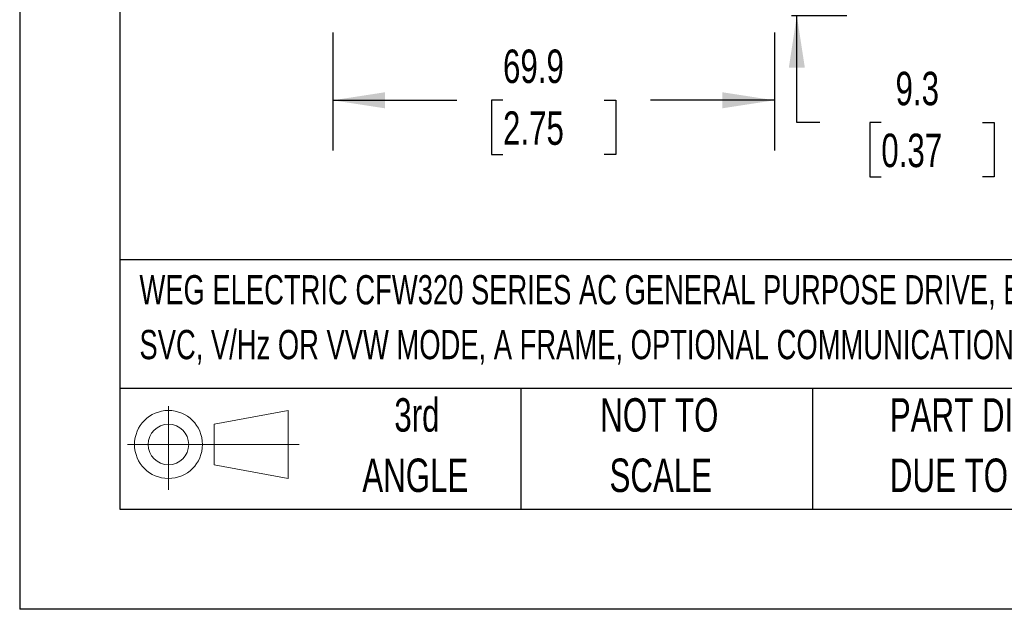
# Model space of a CAD drawing. Header units: millimetres. Extents: x 0 to 699, y 0 to 540.
# Tile 1 of 38: x 0 to 156, y 0 to 93. Entities that reach past the tile are written whole.
import ezdxf

# ---------------------------------------------------------------- set-up
doc = ezdxf.new("R2010")
doc.units = ezdxf.units.MM
doc.header["$LTSCALE"] = 2.5
doc.linetypes.add('CENTERX2', pattern=[20.32, 12.7, -2.54, 2.54, -2.54])
doc.layers.add('DIMENSIONS', color=140, linetype='Continuous', lineweight=25)
doc.layers.add('TEXT', color=140, linetype='Continuous', lineweight=25)
doc.layers.add('SLD-DEFPOINTS', color=7, linetype='Continuous')
doc.styles.add('SLDTEXTSTYLE0', font='TXT', dxfattribs={"width": 0.7})
doc.dimstyles.new('SLDDIMSTYLE0', dxfattribs={"dimtxt": 5.39502, "dimasz": 8.255, "dimexe": 0, "dimexo": 0.0625, "dimgap": 1.348755, "dimtad": 0, "dimtih": 1, "dimtoh": 1, "dimrnd": 1e-09, "dimzin": 12, "dimdsep": 46, "dimtxsty": 'SLDTEXTSTYLE0', "dimsah": 1, "dimcen": 0.09, "dimadec": 0, "dimazin": 3, "dimtfac": 1, "dimtofl": 0, "dimtmove": 0, "dimatfit": 3, "dimfxl": 0, "dimfrac": 2, "dimtolj": 1, "dimtzin": 12, "dimarcsym": 0})
doc.dimstyles.new('SLDDIMSTYLE1', dxfattribs={"dimtxt": 5.39502, "dimasz": 8.255, "dimexe": 0, "dimexo": 0.0625, "dimgap": 1.348755, "dimtad": 0, "dimtih": 1, "dimtoh": 1, "dimrnd": 1e-09, "dimzin": 12, "dimdsep": 46, "dimtxsty": 'SLDTEXTSTYLE0', "dimsah": 1, "dimcen": 0.09, "dimadec": 0, "dimazin": 3, "dimtfac": 1, "dimtmove": 0, "dimatfit": 0, "dimfxl": 0, "dimfrac": 2, "dimtolj": 1, "dimtzin": 12, "dimarcsym": 0})

# ---------------------------------------------------------------- blocks, each defined once
blk = doc.blocks.new('Block11')
at = {"color": 7, "linetype": 'Continuous', "lineweight": 18}
for p, q in [((6.47, 13.28), (6.47, 0)), ((13.7, 10.42), (25.44, 12.58)), ((25.44, 12.58), (25.44, 1.83)), ((13.7, 3.99), (13.7, 10.42)), ((0, 7.2), (27.18, 7.2)), ((13.7, 3.99), (25.44, 1.83))]:
    blk.add_line(p, q, dxfattribs=at)
for radius in [5.38, 3.21]:
    blk.add_circle((6.47, 7.2), radius, dxfattribs=at)
blk = doc.blocks.new('Block12')
at = {"layer": 'SLD-DEFPOINTS'}
blk.add_blockref('Block11', (0, 0), dxfattribs=at)
blk = doc.blocks.new('SW_NOTE_0')
at = {"layer": 'TEXT', "color": 0, "linetype": 'CENTERX2', "lineweight": 18, "char_height": 4.6302, "attachment_point": 1, "style": 'SLDTEXTSTYLE0'}
for s, insert in [('WEG ELECTRIC CFW320 SERIES AC GENERAL PURPOSE DRIVE, ENCLOSED, 230 VAC, 2HP WITH 1-PHASE INPUT,', (0, 5.97)), ('SVC, V/Hz OR VVW MODE, A FRAME, OPTIONAL COMMUNICATION AND I/O MODULES AVAILABLE', (0, -2.7))]:
    blk.add_mtext(s, dxfattribs=dict(at, insert=insert))
blk = doc.blocks.new('SW_NOTE_0_3')
at = {"layer": 'TEXT', "color": 0, "linetype": 'CENTERX2', "lineweight": 18, "char_height": 5.2917, "attachment_point": 1, "style": 'SLDTEXTSTYLE0'}
for s, insert in [('PART DIMENSIONS MAY DIFFER SLIGHTLY', (0, 6.82)), ("DUE TO MANUFACTURER'S VARIANCES", (0, -2.73))]:
    blk.add_mtext(s, dxfattribs=dict(at, insert=insert))
blk = doc.blocks.new('SW_NOTE_0_4')
at = {"layer": 'TEXT', "color": 0, "linetype": 'CENTERX2', "lineweight": 18, "char_height": 5.292, "attachment_point": 2, "style": 'SLDTEXTSTYLE0'}
for s, insert in [('NOT TO', (13.15, 6.82)), ('SCALE', (13.39, -2.73))]:
    blk.add_mtext(s, dxfattribs=dict(at, insert=insert))
blk = doc.blocks.new('SW_NOTE_0_5')
at = {"layer": 'TEXT', "color": 0, "linetype": 'CENTERX2', "lineweight": 18, "char_height": 5.292, "attachment_point": 2, "style": 'SLDTEXTSTYLE0'}
for s, insert in [('3rd', (5.79, 6.82)), ('ANGLE', (5.54, -2.73))]:
    blk.add_mtext(s, dxfattribs=dict(at, insert=insert))
blk = doc.blocks.new('_D_1')
at = {"layer": 'DIMENSIONS'}
for p, q in [((49.59, 91.29), (49.59, 72.61)), ((119.53, 91.29), (119.53, 72.61)), ((49.59, 80.55), (69.24, 80.55)), ((76.54, 80.55), (74.73, 80.55)), ((74.73, 80.55), (74.73, 71.98)), ((92.58, 80.55), (94.39, 80.55)), ((94.39, 80.55), (94.39, 71.98)), ((119.53, 80.55), (99.89, 80.55)), ((74.73, 71.98), (76.54, 71.98)), ((94.39, 71.98), (92.58, 71.98))]:
    blk.add_line(p, q, dxfattribs=at)
for points in [[(49.59, 80.55), (57.85, 79.28), (57.85, 81.82)], [(119.53, 80.55), (111.27, 81.82), (111.27, 79.28)]]:
    blk.add_solid(points, dxfattribs=at)
at = {"layer": 'DIMENSIONS', "char_height": 5.292, "attachment_point": 1, "style": 'SLDTEXTSTYLE0'}
for s, insert in [('69.9', (76.54, 88.58)), ('2.75', (76.54, 78.8))]:
    blk.add_mtext(s, dxfattribs=dict(at, insert=insert))
blk = doc.blocks.new('_D_3')
at = {"layer": 'DIMENSIONS'}
for p, q in [((123.07, 103.29), (123.07, 119.16)), ((92.15, 103.29), (131.01, 103.29)), ((122.2, 93.97), (131.01, 93.97)), ((123.07, 77.03), (123.07, 93.97)), ((126.73, 77.03), (123.07, 77.03)), ((136.45, 77.03), (134.64, 77.03)), ((134.64, 77.03), (134.64, 68.45)), ((152.49, 77.03), (154.3, 77.03)), ((154.3, 77.03), (154.3, 68.45)), ((134.64, 68.45), (136.45, 68.45)), ((154.3, 68.45), (152.49, 68.45))]:
    blk.add_line(p, q, dxfattribs=at)
for points in [[(123.07, 103.29), (124.34, 111.54), (121.8, 111.54)], [(123.07, 93.97), (121.8, 85.71), (124.34, 85.71)]]:
    blk.add_solid(points, dxfattribs=at)
at = {"layer": 'DIMENSIONS', "char_height": 5.292, "attachment_point": 1, "style": 'SLDTEXTSTYLE0'}
for s, insert in [('9.3', (138.7, 85.06)), ('0.37', (136.45, 75.27))]:
    blk.add_mtext(s, dxfattribs=dict(at, insert=insert))

msp = doc.modelspace()

# ---------------------------------------------------------------- linework, layer by layer
at = {"color": 7, "linetype": 'Continuous'}
for p in [(0.006, 539.757), (698.506, 0.007)]:
    msp.add_line(p, (0.006, 0.007), dxfattribs=at)
at = {"layer": 'TEXT'}
for p, q in [((15.875, 523.875), (15.875, 15.875)), ((682.625, 55.315), (15.875, 55.315)), ((682.625, 34.925), (15.875, 34.925)), ((79.375, 34.925), (79.375, 15.875)), ((125.529, 34.925), (125.529, 15.875)), ((15.875, 15.875), (682.625, 15.875))]:
    msp.add_line(p, q, dxfattribs=at)

# ---------------------------------------------------------------- block references
at = {"layer": 'SLD-DEFPOINTS'}
msp.add_blockref('Block12', (17.095, 18.885), dxfattribs=at)
at = {"layer": 'TEXT', "linetype": 'CENTERX2', "lineweight": 18}
for name, p in [('SW_NOTE_0', (18.971, 46.914)), ('SW_NOTE_0_5', (57.118, 26.589)), ('SW_NOTE_0_4', (88.143, 26.589)), ('SW_NOTE_0_3', (137.798, 26.589))]:
    msp.add_blockref(name, p, dxfattribs=at)

# ---------------------------------------------------------------- dimensions: what is measured, and where the dimension line sits
at = {"layer": 'DIMENSIONS'}
dim = msp.add_linear_dim(base=(123.074, 93.969), p1=(88.97, 103.289), p2=(119.03, 93.969), angle=90, dimstyle='SLDDIMSTYLE1', dxfattribs=at)
dim.commit()
dim.dimension.update_dxf_attribs({"geometry": '_D_3', "text_midpoint": (123.074, 77.027), "dimtype": 160})
dim = msp.add_linear_dim(base=(119.53, 80.55), p1=(49.591, 94.469), p2=(119.53, 94.469), dimstyle='SLDDIMSTYLE0', dxfattribs=at)
dim.commit()
dim.dimension.update_dxf_attribs({"geometry": '_D_1', "text_midpoint": (84.56, 80.55), "dimtype": 160})

doc.saveas('drawing.dxf')
